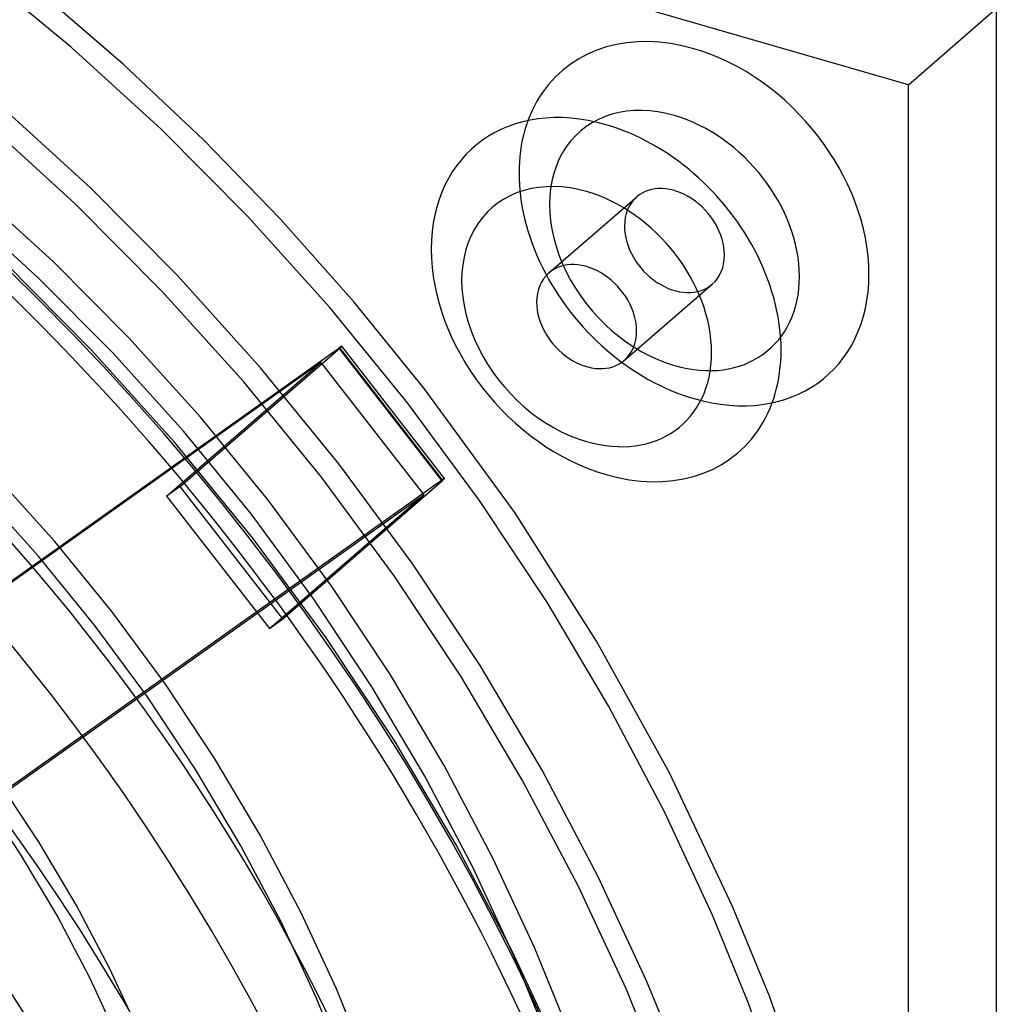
# Model space of a CAD drawing. Header units: millimetres. Extents: x -181 to 173, y -230 to 223.
# Tile 15 of 16: x 84 to 173, y 33 to 122. Entities that reach past the tile are written whole.
import ezdxf

# ---------------------------------------------------------------- set-up
doc = ezdxf.new("R2010")
doc.units = ezdxf.units.MM
doc.layers.add('HIDDEN', color=7, linetype='Continuous')
doc.layers.add('THICK', color=7, linetype='Continuous')

msp = doc.modelspace()

# ---------------------------------------------------------------- linework, layer by layer
at = {"layer": 'HIDDEN'}
for p, q in [((89.05, 119.693), (82.346, 125.27)), ((93.794, 118.168), (86.245, 124.681)), ((97.248, 112.228), (89.05, 119.693)), ((101.093, 111.281), (93.794, 118.168)), ((90.812, 106.901), (82.54, 114.433)), ((89.429, 105.456), (81.231, 112.922)), ((105.111, 104.322), (97.248, 112.228)), ((108.11, 104.047), (101.093, 111.281)), ((87.454, 100.172), (80.3, 106.686)), ((98.745, 98.926), (90.812, 106.901)), ((132.509, 99.16), (140.497, 106.078)), ((86.071, 98.727), (78.991, 105.174)), ((97.293, 97.551), (89.429, 105.456)), ((112.595, 96.016), (105.111, 104.322)), ((114.813, 96.498), (108.11, 104.047)), ((90.926, 92.154), (82.993, 100.13)), ((94.314, 93.275), (87.454, 100.172)), ((92.861, 91.9), (86.071, 98.727)), ((106.295, 90.547), (98.745, 98.926)), ((139.383, 91.223), (147.371, 98.14)), ((104.776, 89.245), (97.293, 97.551)), ((119.659, 87.354), (112.595, 96.016)), ((121.174, 88.664), (114.813, 96.498)), ((100.843, 86.029), (94.314, 93.275)), ((63.395, 56.759), (113.4, 92.329)), ((98.975, 79.742), (113.512, 92.332)), ((113.4, 92.329), (122.739, 80.295)), ((113.512, 92.332), (122.851, 80.297)), ((123.029, 80.475), (113.69, 92.509)), ((98.476, 83.775), (90.926, 92.154)), ((99.324, 84.727), (92.861, 91.9)), ((111.787, 91.027), (63.478, 56.664)), ((97.75, 78.871), (111.787, 91.027)), ((113.421, 81.808), (106.295, 90.547)), ((111.787, 91.027), (121.126, 78.993)), ((111.84, 80.583), (104.776, 89.245)), ((129.401, 77.362), (121.174, 88.664)), ((126.265, 78.384), (119.659, 87.354)), ((107.005, 78.472), (100.843, 86.029)), ((105.424, 77.247), (99.324, 84.727)), ((105.602, 75.037), (98.476, 83.775)), ((120.086, 72.759), (113.421, 81.808)), ((87.572, 74.74), (82.064, 80.853)), ((122.739, 80.295), (69.393, 42.349)), ((98.975, 79.742), (97.75, 78.871)), ((108.313, 67.707), (98.975, 79.742)), ((108.313, 67.707), (122.851, 80.297)), ((118.446, 71.613), (111.84, 80.583)), ((73.089, 44.823), (121.126, 78.993)), ((86.054, 73.438), (80.611, 79.478)), ((97.75, 78.871), (107.089, 66.836)), ((107.089, 66.836), (121.126, 78.993)), ((112.769, 70.646), (107.005, 78.472)), ((132.381, 69.155), (126.265, 78.384)), ((111.13, 69.5), (105.424, 77.247)), ((136.852, 65.672), (129.401, 77.362)), ((92.771, 68.365), (87.572, 74.74)), ((112.267, 65.987), (105.602, 75.037)), ((91.19, 67.139), (86.054, 73.438)), ((126.256, 63.447), (120.086, 72.759)), ((124.562, 62.384), (118.446, 71.613)), ((118.105, 62.593), (112.769, 70.646)), ((116.411, 61.53), (111.13, 69.5)), ((137.976, 59.72), (132.381, 69.155)), ((97.633, 61.762), (92.771, 68.365)), ((107.089, 66.836), (108.313, 67.707)), ((95.994, 60.616), (91.19, 67.139)), ((118.437, 56.676), (112.267, 65.987)), ((143.473, 53.697), (136.852, 65.672)), ((131.903, 53.926), (126.256, 63.447)), ((122.989, 54.359), (118.105, 62.593)), ((130.158, 52.949), (124.562, 62.384)), ((102.135, 54.968), (97.633, 61.762)), ((121.243, 53.383), (116.411, 61.53)), ((100.441, 53.906), (95.994, 60.616)), ((143.029, 50.132), (137.976, 59.72)), ((124.084, 47.154), (118.437, 56.676)), ((106.255, 48.022), (102.135, 54.968)), ((104.51, 47.045), (100.441, 53.906)), ((127.399, 45.99), (122.989, 54.359)), ((137.003, 44.248), (131.903, 53.926)), ((86.166, 47.344), (82.498, 52.878)), ((125.606, 45.103), (121.243, 53.383)), ((135.21, 43.361), (130.158, 52.949)), ((149.222, 41.544), (143.473, 53.697)), ((84.471, 46.281), (80.859, 51.733)), ((147.386, 40.75), (143.029, 50.132)), ((109.976, 40.961), (106.255, 48.022)), ((89.522, 41.684), (86.166, 47.344)), ((108.184, 40.073), (104.51, 47.045)), ((129.184, 37.477), (124.084, 47.154)), ((87.777, 40.707), (84.471, 46.281)), ((131.204, 37.798), (127.399, 45.99)), ((129.369, 37.001), (125.606, 45.103)), ((141.402, 34.776), (137.003, 44.248)), ((139.568, 33.979), (135.21, 43.361)), ((92.554, 35.931), (89.522, 41.684)), ((152.563, 33.377), (149.222, 41.544)), ((90.761, 35.044), (87.777, 40.707)), ((113.187, 34.049), (109.976, 40.961)), ((150.696, 32.662), (147.386, 40.75)), ((111.352, 33.252), (108.184, 40.073)), ((134.094, 30.734), (131.204, 37.798)), ((133.583, 28.005), (129.184, 37.477)), ((132.227, 30.017), (129.369, 37.001)), ((95.169, 30.3), (92.554, 35.931)), ((93.335, 29.503), (90.761, 35.044)), ((115.625, 28.088), (113.187, 34.049)), ((144.744, 26.608), (141.402, 34.776)), ((113.758, 27.371), (111.352, 33.252)), ((142.877, 25.891), (139.568, 33.979)), ((155.497, 25.21), (152.563, 33.377)), ((153.6, 24.577), (150.696, 32.662))]:
    msp.add_line(p, q, dxfattribs=at)
for centre, major_axis, ratio, start_param, end_param in [((0, 0), (-112.633, 130.058), 0.75, -2.427868, -0.857072), ((0, 0), (111.324, -128.546), 0.75, 0.713724, 2.284521), ((0, 0), (-97.838, 112.974), 0.75, -2.427868, 0), ((145.709, 103.646), (-12.029, 13.89), 0.75, -0.857072, 2.284521), ((145.709, 103.646), (-12.029, 13.89), 0.75, 2.284521, 5.426113), ((143.934, 102.109), (-8.592, 9.922), 0.75, -0.857072, 2.284521), ((143.934, 102.109), (-8.592, 9.922), 0.75, 2.284521, 5.426113), ((143.934, 102.109), (-3.437, 3.969), 0.75, -2.427868, -0.000041), ((143.934, 102.109), (-3.437, 3.969), 0.75, -0.000041, 0.713724), ((143.934, 102.109), (-3.437, 3.969), 0.75, 0.713724, 3.141552), ((143.934, 102.109), (-3.437, 3.969), 0.75, 3.141552, 3.855317), ((112.9, 91.896), (0.79, 0.613), 0.047367, 0.000022, 0.849337), ((112.9, 91.896), (0.79, 0.613), 0.047367, -0.721459, 0.000022), ((122.239, 79.862), (-0.79, -0.613), 0.047367, -3.141571, -2.292255), ((122.239, 79.862), (-0.79, -0.613), 0.047367, 2.420134, 3.141614)]:
    msp.add_ellipse(centre, major_axis=major_axis, ratio=ratio, start_param=start_param, end_param=end_param, dxfattribs=at)
at = {"layer": 'THICK'}
for p, q in [((165.218, 116.288), (-181.193, 216.288)), ((165.218, 116.288), (173.205, 123.205)), ((173.205, 123.205), (173.205, -223.205)), ((165.218, -230.122), (165.218, 116.288))]:
    msp.add_line(p, q, dxfattribs=at)
for centre, major_axis, start_param, end_param in [((-7.988, -6.917), (-101.799, 117.547), -2.427868, -0.857072), ((-20.413, -17.678), (97.838, -112.974), 0.713724, 3.141593), ((-14.023, -12.144), (-99.835, 115.279), -2.427868, -0.857072), ((137.721, 96.729), (12.029, -13.89), 2.284521, 5.426113), ((-20.413, -17.678), (-99.835, 115.279), -3.141592, -0.857072), ((137.721, 96.729), (12.029, -13.89), -0.857072, 2.284521), ((135.946, 95.192), (-8.592, 9.922), -0.857072, 2.284521), ((135.946, 95.192), (-8.592, 9.922), 2.284521, 5.426113), ((135.946, 95.192), (3.437, -3.969), 0.713724, 3.141552), ((135.946, 95.192), (3.437, -3.969), 3.141552, 3.855317), ((135.946, 95.192), (3.437, -3.969), -2.427868, -0.000041), ((135.946, 95.192), (3.437, -3.969), -0.000041, 0.713724)]:
    msp.add_ellipse(centre, major_axis=major_axis, ratio=0.75, start_param=start_param, end_param=end_param, dxfattribs=at)

doc.saveas('drawing.dxf')
